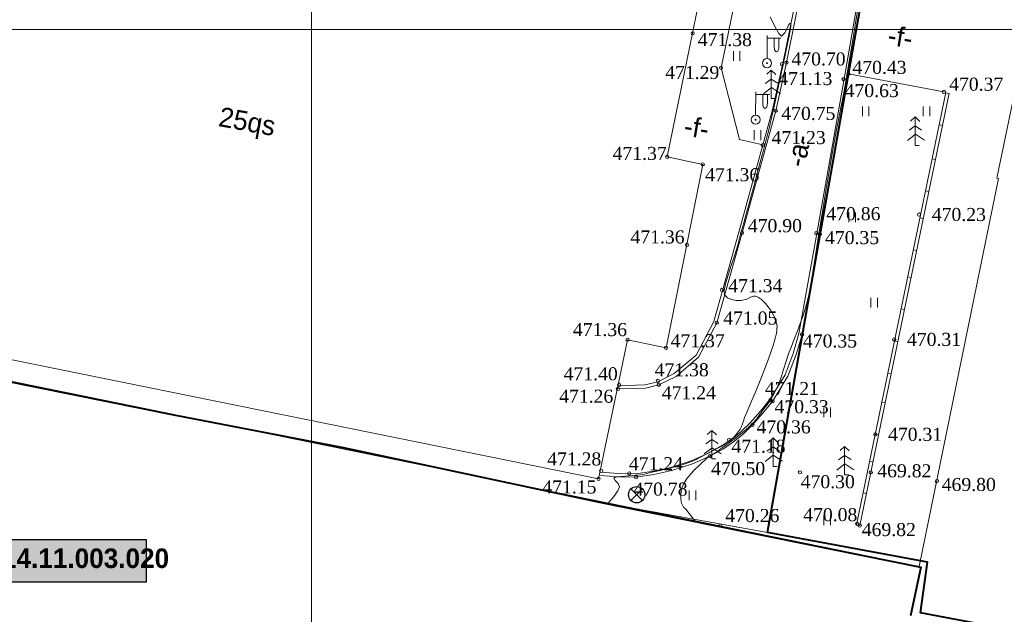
# Model space of a CAD drawing. Header units: metres. Extents: x 479959 to 480155, y 4617474 to 4617763.
# Tile 11 of 14: x 480032 to 480093, y 4617614 to 4617651. Entities that reach past the tile are written whole.
import ezdxf
from ezdxf.enums import TextEntityAlignment as Align

# ---------------------------------------------------------------- set-up
doc = ezdxf.new("R2010")
doc.units = ezdxf.units.M
doc.header["$LTSCALE"] = 2.54
doc.header["$MEASUREMENT"] = 0
doc.linetypes.add('DGN Style 2', pattern=[5.958058, 3.574835, -2.383223])
doc.layers.get('0').update_dxf_attribs({"lineweight": 0})
for name, color, linetype, lineweight in [('01 charcho', 7, 'Continuous', 0), ('02 anotacia', 7, 'Continuous', 0), ('03 gza', 7, 'Continuous', 0), ('04 shenoba', 7, 'Continuous', 0), ('06 sametvalkureo chebi', 7, 'Continuous', 0), ('07 registrirebuli sazgvari', 1, 'Continuous', 40), ('08 samezoblo sazRvrebi', 5, 'Continuous', 13), ('10 koordinatta bade', 8, 'Continuous', 0), ('11 mdelo', 7, 'Continuous', 0), ('16 xe', 95, 'Continuous', 0), ('18 gare ganateba', 7, 'Continuous', 0), ('3D surface$0$CONT-MNR', 33, 'Continuous', 0), ('kibe', 7, 'Continuous', 0), ('point', 7, 'Continuous', 0), ('robe', 7, 'Continuous', 0)]:
    doc.layers.add(name, color=color, linetype=linetype, lineweight=lineweight)
doc.styles.add('MTAVRULI 500', font='txt', dxfattribs={"height": 1.2})
doc.styles.get("Standard").update_dxf_attribs({"font": 'times.ttf'})
doc.styles.add('Style-AcadNusx', font='txt')

# ---------------------------------------------------------------- blocks, each defined once
blk = doc.blocks.new('NADZHE')
at = {"layer": '16 xe', "ltscale": 0.1}
for q in [(0, 0.353), (0.05, 0.003)]:
    blk.add_line((0, 0.003), q, dxfattribs=at)
at = {"layer": '16 xe', "ltscale": 0.1, "flags": 128}
for points in [[(-0.056, 0.301), (0, 0.353), (0.056, 0.298)], [(-0.095, 0.063), (0.003, 0.14), (0.115, 0.066)], [(-0.075, 0.188), (0, 0.242), (0.079, 0.191)]]:
    blk.add_lwpolyline(points, dxfattribs=at)
blk = doc.blocks.new('XE2')
at = {"layer": '16 xe', "ltscale": 0.1, "xscale": 5, "yscale": 5, "zscale": 5}
blk.add_blockref('NADZHE', (0, -0.015), dxfattribs=at)
blk = doc.blocks.new('LUQI 3 placement')
at = {"lineweight": -3}
for p, q in [((-0.05, 0), (0.05, 0)), ((0, -0.05), (0, 0.05))]:
    blk.add_line(p, q, dxfattribs=at)
blk.add_circle((0, 0), 0.05, dxfattribs=at)
blk = doc.blocks.new('LUQI4')
at = {"linetype": 'Continuous', "lineweight": -3}
blk.add_blockref('LUQI 3 placement', (0, 0), dxfattribs=at)
blk = doc.blocks.new('*U22')
for p, q in [((-0.291, -0.448), (-0.286, 0.994)), ((-0.282, 0.829), (0.568, 0.829)), ((0.154, 0.829), (0.154, 0.267)), ((0.437, 0.829), (0.437, 0.253))]:
    blk.add_line(p, q)
for centre, radius in [((-0.286, -0.713), 0.281), ((-0.287, -0.712), 0.0293)]:
    blk.add_circle(centre, radius)
at = {"extrusion": (0, 0, -1)}
blk.add_ellipse((0.293, 0.267), major_axis=(0, 0.282), ratio=0.49582, start_param=1.523461, end_param=4.688249, dxfattribs=at)
blk = doc.blocks.new('FANAR1')
blk.add_blockref('*U22', (0.287, 0.712))
blk = doc.blocks.new('*U23')
for p, q in [((-0.2, 0.3), (-0.2, -0.3)), ((0.2, 0.3), (0.2, -0.3))]:
    blk.add_line(p, q)
blk = doc.blocks.new('MDELO_POINT')
blk.add_blockref('*U23', (-0.003, -0.02))

msp = doc.modelspace()

# ---------------------------------------------------------------- hatches: boundary and pattern name
at = {"layer": '01 charcho', "lineweight": -3}
h = msp.add_hatch(color=2, dxfattribs=at)
h.dxf.hatch_style = 2
h.paths.add_polyline_path([(480025.087, 4617618.685), (480039.837, 4617618.685), (480039.837, 4617616.076), (480025.087, 4617616.076)])

# ---------------------------------------------------------------- linework, layer by layer
at = {"layer": '01 charcho', "color": 1, "lineweight": -3, "flags": 128}
msp.add_lwpolyline([(480025.087, 4617618.685), (480039.837, 4617618.685), (480039.837, 4617616.076), (480025.087, 4617616.076)], close=True, dxfattribs=at)
at = {"layer": '03 gza', "flags": 128}
for points in [[(480031.343, 4617677.999), (480043.035, 4617675.561), (480055.266, 4617672.976), (480067.467, 4617670.349), (480080.585, 4617667.519), (480080.996, 4617667.304), (480081.406, 4617666.943), (480081.711, 4617666.58), (480081.979, 4617666.151), (480082.153, 4617665.577), (480082.228, 4617664.944), (480082.248, 4617664.351), (480082.196, 4617663.839), (480080.864, 4617656.417), (480079.155, 4617647.962), (480078.496, 4617645.013), (480076.427, 4617637.508), (480074.875, 4617632.001), (480073.762, 4617629.876), (480072.374, 4617628.703), (480071.318, 4617628.187), (480070.494, 4617627.984), (480068.804, 4617627.932)], [(480080.864, 4617656.417), (480080.668, 4617656.457), (480078.96, 4617648.004), (480078.302, 4617645.062), (480076.234, 4617637.562), (480074.688, 4617632.075), (480073.603, 4617630.003), (480072.264, 4617628.871), (480071.249, 4617628.376), (480070.467, 4617628.184), (480068.798, 4617628.132)], [(480067.758, 4617622.82), (480068.845, 4617622.742), (480069.913, 4617622.715), (480070.985, 4617622.887), (480072.064, 4617623.119), (480073.315, 4617623.529), (480074.359, 4617623.987), (480074.701, 4617624.166), (480075.18, 4617624.418), (480075.781, 4617624.838), (480076.359, 4617625.296), (480076.92, 4617625.858), (480077.553, 4617626.576), (480078.138, 4617627.288), (480079.067, 4617628.801), (480079.568, 4617630.102), (480079.922, 4617631.33), (480081.012, 4617637.468), (480082.767, 4617647.32), (480084.22, 4617655.737)], [(480067.744, 4617622.621), (480068.835, 4617622.542), (480069.926, 4617622.515), (480071.022, 4617622.691), (480072.117, 4617622.926), (480073.386, 4617623.341), (480074.446, 4617623.806), (480074.794, 4617623.989), (480075.284, 4617624.247), (480075.901, 4617624.678), (480076.492, 4617625.147), (480077.066, 4617625.721), (480077.705, 4617626.446), (480078.302, 4617627.172), (480079.247, 4617628.712), (480079.758, 4617630.038), (480080.118, 4617631.285), (480081.209, 4617637.433), (480082.964, 4617647.285), (480088.815, 4617646.165)]]:
    msp.add_lwpolyline(points, dxfattribs=at)
at = {"layer": '04 shenoba', "flags": 128}
msp.add_lwpolyline([(480014.95, 4617633.101), (480020.967, 4617662.649), (480019.882, 4617662.873), (480020.48, 4617665.719), (480021.548, 4617665.477), (480021.617, 4617665.81), (480032.948, 4617663.527), (480048.136, 4617660.43), (480074.46, 4617655.039), (480073.396, 4617649.762), (480071.836, 4617642.179), (480074.022, 4617641.72), (480071.761, 4617630.459), (480069.397, 4617630.956), (480067.616, 4617622.413)], close=True, dxfattribs=at)
for points in [[(480102.66, 4617611.342), (480108.009, 4617637.58), (480108.108, 4617637.56), (480109.251, 4617643.299), (480106.187, 4617643.952), (480106.569, 4617646), (480096.804, 4617647.982), (480096.394, 4617645.956), (480093.268, 4617646.581), (480092.067, 4617640.873), (480092.167, 4617640.853), (480087.298, 4617617.037)], [(480087.298, 4617617.037), (480015.878, 4617631.599), (480015.788, 4617631.19), (480015.343, 4617629.18), (480010.715, 4617630.119), (480008.756, 4617630.529), (480004.57, 4617609.233)]]:
    msp.add_lwpolyline(points, dxfattribs=at)
at = {"layer": '07 registrirebuli sazgvari', "flags": 128}
for points in [[(480102.748, 4617611.283), (480087.38, 4617614.199), (480087.821, 4617617.304), (480077.986, 4617619.113), (480084.515, 4617656.055), (480111.277, 4617650.372), (480109.698, 4617643.845), (480109.458, 4617642.693), (480108.333, 4617636.686), (480115.922, 4617635.208), (480117.375, 4617642.361), (480126.976, 4617640.008), (480124.993, 4617629.929), (480123.19, 4617630.347), (480121.189, 4617621.308), (480122.506, 4617621.045), (480121.558, 4617617.3), (480123.111, 4617616.934), (480120.735, 4617607.906)], [(479994.025, 4617611.225), (479995.775, 4617620.165), (479995.895, 4617620.735), (479998.245, 4617632.005), (479998.376, 4617632.52), (480008.983, 4617630.789), (480015.465, 4617629.305), (480015.991, 4617631.497), (480041.639, 4617626.319), (480041.647, 4617626.315), (480051.946, 4617624.339), (480067.576, 4617620.996), (480087.406, 4617616.999), (480086.778, 4617614.004)]]:
    msp.add_lwpolyline(points, dxfattribs=at)
at = {"layer": '08 samezoblo sazRvrebi', "flags": 128}
msp.add_lwpolyline([(480042.919, 4617665.068), (480051.92, 4617663.2), (480051.969, 4617663.44), (480059.229, 4617661.985), (480061.983, 4617661.417), (480062.032, 4617661.663), (480075.132, 4617658.619), (480075.022, 4617658.111), (480084.515, 4617656.055), (480077.985, 4617619.115), (480067.575, 4617620.996), (480051.945, 4617624.34), (480041.647, 4617626.316), (480041.639, 4617626.32), (480015.991, 4617631.497), (480015.728, 4617630.401), (480011.282, 4617631.436), (480011.36, 4617631.81), (480011.444, 4617632.214), (480019.345, 4617670.195), (480032.902, 4617667.247)], close=True, dxfattribs=at)
at = {"layer": '10 koordinatta bade', "ltscale": 5}
for p, q in [((480050, 4617738.562), (480050, 4617512.232)), ((479962.849, 4617650), (480153.521, 4617650))]:
    msp.add_line(p, q, dxfattribs=at)
at = {"layer": '3D surface$0$CONT-MNR', "flags": 128}
for points in [[(480073.528, 4617619.845), (480072.981, 4617620.548), (480072.838, 4617620.683), (480072.704, 4617620.913), (480072.664, 4617621.16), (480072.661, 4617621.45), (480072.711, 4617621.772), (480072.828, 4617622.114), (480073.067, 4617622.464), (480073.455, 4617622.897), (480073.876, 4617623.32), (480074.216, 4617623.643), (480074.358, 4617623.773), (480074.441, 4617623.805), (480074.539, 4617623.868), (480074.672, 4617623.952), (480074.77, 4617624.005), (480074.867, 4617624.06), (480075.046, 4617624.186), (480075.441, 4617624.473), (480075.942, 4617624.847), (480076.438, 4617625.234), (480076.818, 4617625.562), (480077.114, 4617625.858), (480077.33, 4617626.104), (480077.529, 4617626.365), (480077.776, 4617626.705), (480078.024, 4617627.046), (480078.213, 4617627.319), (480078.382, 4617627.604), (480078.572, 4617627.981), (480078.725, 4617628.341), (480078.854, 4617628.714), (480078.979, 4617629.117), (480079.118, 4617629.569), (480079.291, 4617630.09), (480079.459, 4617630.544), (480079.636, 4617630.988), (480079.819, 4617631.447), (480080.006, 4617631.943), (480080.193, 4617632.501), (480080.379, 4617633.144), (480080.519, 4617633.718), (480080.633, 4617634.269), (480080.73, 4617634.818), (480080.82, 4617635.388), (480080.913, 4617636.002), (480081.017, 4617636.681), (480081.144, 4617637.45), (480081.275, 4617638.222), (480081.389, 4617638.92), (480081.495, 4617639.579), (480081.6, 4617640.23), (480081.711, 4617640.909), (480081.836, 4617641.649), (480081.981, 4617642.484), (480082.126, 4617643.29), (480082.253, 4617643.958), (480082.368, 4617644.545), (480082.479, 4617645.104), (480082.593, 4617645.691), (480082.717, 4617646.361), (480082.858, 4617647.167), (480083.01, 4617648.06), (480083.188, 4617649.119), (480083.377, 4617650.259), (480083.562, 4617651.399)], [(480068.2, 4617620.931), (480068.551, 4617621.336), (480068.802, 4617621.669), (480068.912, 4617621.914), (480068.816, 4617622.134), (480068.637, 4617622.319), (480068.565, 4617622.455), (480068.654, 4617622.523), (480068.812, 4617622.542), (480069.004, 4617622.56), (480069.231, 4617622.587), (480069.487, 4617622.607), (480069.723, 4617622.625), (480069.894, 4617622.635), (480070.03, 4617622.642), (480070.2, 4617622.662), (480070.437, 4617622.707), (480070.734, 4617622.775), (480071.096, 4617622.862), (480071.4, 4617622.936), (480071.795, 4617623.033), (480072.215, 4617623.14), (480072.598, 4617623.241), (480072.879, 4617623.322), (480073.232, 4617623.448), (480073.524, 4617623.566), (480073.65, 4617623.62), (480073.723, 4617623.666), (480073.881, 4617623.751), (480074.26, 4617623.955), (480074.731, 4617624.21), (480075.164, 4617624.45), (480075.433, 4617624.608), (480075.643, 4617624.752), (480075.807, 4617624.879), (480075.941, 4617624.999), (480076.074, 4617625.14), (480076.191, 4617625.297), (480076.304, 4617625.457), (480076.398, 4617625.63), (480076.461, 4617625.787), (480076.516, 4617625.963), (480076.585, 4617626.179), (480076.701, 4617626.455), (480076.951, 4617627.04), (480077.289, 4617627.84), (480077.665, 4617628.762), (480078.031, 4617629.713), (480078.34, 4617630.6), (480078.543, 4617631.33), (480078.591, 4617631.81), (480078.443, 4617632.318), (480078.183, 4617632.784), (480077.869, 4617633.177), (480077.617, 4617633.416), (480077.448, 4617633.542), (480077.351, 4617633.596), (480077.309, 4617633.613), (480077.245, 4617633.63), (480077.125, 4617633.629), (480076.957, 4617633.568), (480076.729, 4617633.44), (480076.38, 4617633.352), (480076.071, 4617633.37), (480075.778, 4617633.421), (480075.53, 4617633.528), (480075.358, 4617633.715), (480075.338, 4617633.968), (480075.421, 4617634.381), (480075.576, 4617634.908), (480075.769, 4617635.501), (480075.967, 4617636.111), (480076.14, 4617636.692), (480076.295, 4617637.266), (480076.421, 4617637.721), (480076.537, 4617638.137), (480076.664, 4617638.592), (480076.821, 4617639.166), (480076.968, 4617639.706), (480077.146, 4617640.359), (480077.344, 4617641.085), (480077.549, 4617641.844), (480077.749, 4617642.596), (480077.933, 4617643.302), (480078.089, 4617643.922), (480078.243, 4617644.57), (480078.382, 4617645.182), (480078.504, 4617645.741), (480078.607, 4617646.227), (480078.69, 4617646.621), (480078.75, 4617646.903), (480078.811, 4617647.183), (480078.86, 4617647.4), (480078.906, 4617647.618), (480078.962, 4617647.898), (480079.052, 4617648.319), (480079.187, 4617648.941), (480079.321, 4617649.598), (480079.394, 4617650.038), (480079.414, 4617650.263), (480079.405, 4617650.344), (480079.393, 4617650.359), (480079.367, 4617650.358), (480079.309, 4617650.296), (480079.21, 4617650.104), (480079.062, 4617649.789), (480078.86, 4617649.585), (480078.696, 4617649.755), (480078.443, 4617650.182), (480078.148, 4617650.77)]]:
    msp.add_lwpolyline(points, dxfattribs=at)
at = {"layer": 'kibe', "flags": 128}
msp.add_lwpolyline([(480076.842, 4617656.071), (480076.051, 4617652.051), (480075.138, 4617647.644), (480076.274, 4617643.244), (480077.709, 4617642.911)], dxfattribs=at)
at = {"layer": 'point', "linetype": 'Continuous'}
for p, q in [((480073.396, 4617649.762), (480073.396, 4617649.762)), ((480073.396, 4617649.762), (480073.396, 4617649.762)), ((480078.88, 4617647.871), (480078.88, 4617647.871)), ((480078.88, 4617647.871), (480078.88, 4617647.871)), ((480079.155, 4617647.962), (480079.155, 4617647.962)), ((480079.155, 4617647.962), (480079.155, 4617647.962)), ((480075.138, 4617647.644), (480075.138, 4617647.644)), ((480075.138, 4617647.644), (480075.138, 4617647.644)), ((480082.964, 4617647.285), (480082.964, 4617647.285)), ((480082.964, 4617647.285), (480082.964, 4617647.285)), ((480082.663, 4617646.949), (480082.663, 4617646.949)), ((480082.663, 4617646.949), (480082.663, 4617646.949)), ((480088.815, 4617646.165), (480088.815, 4617646.165)), ((480088.815, 4617646.165), (480088.815, 4617646.165)), ((480078.496, 4617645.013), (480078.496, 4617645.013)), ((480078.496, 4617645.013), (480078.496, 4617645.013)), ((480077.709, 4617642.904), (480077.709, 4617642.904)), ((480077.709, 4617642.904), (480077.709, 4617642.904)), ((480071.836, 4617642.179), (480071.836, 4617642.179)), ((480071.836, 4617642.179), (480071.836, 4617642.179)), ((480074.022, 4617641.72), (480074.022, 4617641.72)), ((480074.022, 4617641.72), (480074.022, 4617641.72)), ((480087.295, 4617638.635), (480087.295, 4617638.635)), ((480087.295, 4617638.635), (480087.295, 4617638.635)), ((480076.427, 4617637.508), (480076.427, 4617637.508)), ((480076.427, 4617637.508), (480076.427, 4617637.508)), ((480080.989, 4617637.49), (480080.989, 4617637.49)), ((480080.989, 4617637.49), (480080.989, 4617637.49)), ((480081.209, 4617637.433), (480081.209, 4617637.433)), ((480081.209, 4617637.433), (480081.209, 4617637.433)), ((480073.049, 4617636.774), (480073.049, 4617636.774)), ((480073.049, 4617636.774), (480073.049, 4617636.774)), ((480075.197, 4617634.015), (480075.197, 4617634.015)), ((480075.197, 4617634.015), (480075.197, 4617634.015)), ((480074.875, 4617632.001), (480074.875, 4617632.001)), ((480074.875, 4617632.001), (480074.875, 4617632.001)), ((480069.397, 4617630.956), (480069.397, 4617630.956)), ((480069.397, 4617630.956), (480069.397, 4617630.956)), ((480080.118, 4617631.285), (480080.118, 4617631.285)), ((480080.118, 4617631.285), (480080.118, 4617631.285)), ((480085.775, 4617630.969), (480085.775, 4617630.969)), ((480085.775, 4617630.969), (480085.775, 4617630.969)), ((480071.761, 4617630.459), (480071.761, 4617630.459)), ((480071.761, 4617630.459), (480071.761, 4617630.459)), ((480071.261, 4617628.429), (480071.261, 4617628.429)), ((480071.261, 4617628.429), (480071.261, 4617628.429)), ((480068.804, 4617627.932), (480068.804, 4617627.932)), ((480068.804, 4617627.932), (480068.804, 4617627.932)), ((480068.875, 4617628.183), (480068.875, 4617628.183)), ((480068.875, 4617628.183), (480068.875, 4617628.183)), ((480071.318, 4617628.187), (480071.318, 4617628.187)), ((480071.318, 4617628.187), (480071.318, 4617628.187)), ((480078.17, 4617627.25), (480078.17, 4617627.25)), ((480078.17, 4617627.25), (480078.17, 4617627.25)), ((480078.302, 4617627.172), (480078.302, 4617627.172)), ((480078.302, 4617627.172), (480078.302, 4617627.172)), ((480077.066, 4617625.721), (480077.066, 4617625.721)), ((480077.066, 4617625.721), (480077.066, 4617625.721)), ((480075.632, 4617624.801), (480075.632, 4617624.801)), ((480075.632, 4617624.801), (480075.632, 4617624.801)), ((480084.611, 4617625.14), (480084.611, 4617625.14)), ((480084.611, 4617625.14), (480084.611, 4617625.14)), ((480074.446, 4617623.806), (480074.446, 4617623.806)), ((480074.446, 4617623.807), (480074.446, 4617623.806)), ((480067.616, 4617622.413), (480067.616, 4617622.413)), ((480067.616, 4617622.413), (480067.616, 4617622.413)), ((480067.782, 4617622.897), (480067.782, 4617622.897)), ((480067.782, 4617622.897), (480067.782, 4617622.897)), ((480069.503, 4617622.744), (480069.503, 4617622.744)), ((480069.503, 4617622.744), (480069.503, 4617622.744)), ((480069.926, 4617622.515), (480069.926, 4617622.515)), ((480069.926, 4617622.515), (480069.926, 4617622.515)), ((480079.98, 4617622.815), (480079.98, 4617622.815)), ((480079.98, 4617622.815), (480079.98, 4617622.815)), ((480084.33, 4617622.812), (480084.33, 4617622.812)), ((480084.33, 4617622.812), (480084.33, 4617622.812)), ((480088.395, 4617622.278), (480088.395, 4617622.278)), ((480088.395, 4617622.278), (480088.395, 4617622.278)), ((480075.085, 4617619.54), (480075.085, 4617619.54)), ((480075.085, 4617619.54), (480075.085, 4617619.54)), ((480083.496, 4617619.651), (480083.496, 4617619.651)), ((480083.496, 4617619.651), (480083.496, 4617619.651)), ((480083.655, 4617619.549), (480083.655, 4617619.549)), ((480083.655, 4617619.549), (480083.655, 4617619.549))]:
    msp.add_line(p, q, dxfattribs=at)
for centre in [(480073.396, 4617649.762), (480075.138, 4617647.644), (480078.88, 4617647.871), (480079.155, 4617647.962), (480082.964, 4617647.285), (480082.663, 4617646.949), (480088.815, 4617646.165), (480078.496, 4617645.013), (480077.709, 4617642.904), (480071.836, 4617642.179), (480074.022, 4617641.72), (480087.295, 4617638.635), (480076.427, 4617637.508), (480080.989, 4617637.49), (480081.209, 4617637.433), (480073.049, 4617636.774), (480075.197, 4617634.015), (480074.875, 4617632.001), (480069.397, 4617630.956), (480080.118, 4617631.285), (480085.775, 4617630.969), (480071.761, 4617630.459), (480071.261, 4617628.429), (480068.804, 4617627.932), (480068.875, 4617628.183), (480071.318, 4617628.187), (480078.17, 4617627.25), (480078.302, 4617627.172), (480077.066, 4617625.721), (480075.632, 4617624.801), (480084.611, 4617625.14), (480074.446, 4617623.806), (480067.782, 4617622.897), (480067.616, 4617622.413), (480069.503, 4617622.744), (480069.926, 4617622.515), (480079.98, 4617622.815), (480084.33, 4617622.812), (480088.395, 4617622.278), (480075.085, 4617619.54), (480083.496, 4617619.651), (480083.655, 4617619.549)]:
    msp.add_circle(centre, 0.1, dxfattribs=at)
at = {"layer": 'robe'}
for p, q in [((480083.655, 4617619.549), (480089.143, 4617646.097)), ((480089.138, 4617646.067), (480088.942, 4617646.107)), ((480088.733, 4617644.108), (480088.537, 4617644.149)), ((480088.299, 4617642.017), (480088.103, 4617642.057)), ((480087.894, 4617640.058), (480087.698, 4617640.098)), ((480087.55, 4617638.393), (480087.354, 4617638.434)), ((480087.145, 4617636.434), (480086.949, 4617636.475)), ((480086.8, 4617634.777), (480086.604, 4617634.817)), ((480086.395, 4617632.818), (480086.2, 4617632.858)), ((480085.977, 4617630.826), (480085.782, 4617630.866)), ((480085.573, 4617628.867), (480085.377, 4617628.908)), ((480085.204, 4617627.079), (480085.008, 4617627.119)), ((480084.799, 4617625.12), (480084.603, 4617625.16)), ((480084.465, 4617623.467), (480084.269, 4617623.507)), ((480084.06, 4617621.508), (480083.864, 4617621.548))]:
    msp.add_line(p, q, dxfattribs=at)
at = {"layer": 'robe', "flags": 128}
msp.add_lwpolyline([(480083.655, 4617619.549), (480083.459, 4617619.59), (480088.947, 4617646.137)], dxfattribs=at)

# ---------------------------------------------------------------- block references
at = {"layer": '06 sametvalkureo chebi', "linetype": 'DGN Style 2', "xscale": 10, "yscale": 10, "zscale": 10, "rotation": 45}
msp.add_blockref('LUQI4', (480069.964, 4617621.438), dxfattribs=at)
at = {"layer": '11 mdelo'}
for p in [(480076.105, 4617648.384), (480084.017, 4617644.992), (480087.757, 4617644.992), (480077.378, 4617643.533), (480083.194, 4617638.484), (480084.54, 4617633.247), (480081.66, 4617626.514), (480073.394, 4617621.428), (480081.66, 4617619.894)]:
    msp.add_blockref('MDELO_POINT', p, dxfattribs=at)
at = {"layer": '16 xe', "ltscale": 0.1}
for p in [(480078.223, 4617645.756), (480087.059, 4617642.883), (480074.572, 4617623.64), (480078.33, 4617623.181), (480082.726, 4617622.657)]:
    msp.add_blockref('XE2', p, dxfattribs=at)
at = {"layer": '18 gare ganateba'}
for p in [(480077.965, 4617647.93), (480077.264, 4617644.46)]:
    msp.add_blockref('FANAR1', p, dxfattribs=at)

# ---------------------------------------------------------------- texts
at = {"layer": '01 charcho', "insert": (480025.549, 4617618.141), "char_height": 1.2, "attachment_point": 1, "line_spacing_factor": 0.98901, "style": 'Style-AcadNusx'}
msp.add_mtext('\\fAcadNusx|b1|i0|c0|p7;\\C1;s/k: 01.14.11.003.020', dxfattribs=at)
at = {"layer": '02 anotacia', "style": 'MTAVRULI 500'}
for s, rotation, p in [('-f-', 350.64495, (480085.498, 4617650.257)), ('25qs', 349.69026, (480044.446, 4617645.259)), ('-f-', 350.64495, (480072.99, 4617644.689)), ('-a-', 78.75319, (480079.103, 4617641.72))]:
    msp.add_text(s, height=1.2, rotation=rotation, dxfattribs=at).set_placement(p, align=Align.TOP_LEFT)
at = {"layer": 'point'}
for s, p in [('471.38', (480073.71, 4617648.976)), ('470.70', (480079.462, 4617647.789)), ('471.29', (480071.709, 4617646.959)), ('470.43', (480083.204, 4617647.273)), ('471.13', (480078.652, 4617646.587)), ('470.63', (480082.728, 4617645.848)), ('470.37', (480089.143, 4617646.241)), ('470.75', (480078.839, 4617644.446)), ('471.23', (480078.242, 4617642.965)), ('471.37', (480068.481, 4617641.992)), ('471.36', (480074.16, 4617640.685)), ('470.86', (480081.605, 4617638.292)), ('470.23', (480088.077, 4617638.243)), ('470.90', (480076.784, 4617637.555)), ('471.36', (480069.577, 4617636.865)), ('470.35', (480081.523, 4617636.822)), ('471.34', (480075.584, 4617633.872)), ('471.05', (480075.277, 4617631.887)), ('471.36', (480066.042, 4617631.178)), ('471.37', (480072.045, 4617630.492)), ('470.35', (480080.168, 4617630.476)), ('470.31', (480086.556, 4617630.577)), ('471.40', (480065.475, 4617628.463)), ('471.38', (480071.063, 4617628.709)), ('471.26', (480065.2, 4617627.087)), ('471.24', (480071.5, 4617627.298)), ('471.21', (480077.826, 4617627.56)), ('470.33', (480078.425, 4617626.444)), ('470.36', (480077.321, 4617625.205)), ('470.31', (480085.393, 4617624.748)), ('471.18', (480075.778, 4617624.014)), ('471.28', (480064.463, 4617623.237)), ('471.24', (480069.48, 4617622.944)), ('470.50', (480074.526, 4617622.647)), ('469.82', (480084.731, 4617622.508)), ('470.30', (480080.03, 4617621.838)), ('469.80', (480088.687, 4617621.669)), ('471.15', (480064.166, 4617621.516)), ('470.78', (480069.758, 4617621.385)), ('470.26', (480075.399, 4617619.762)), ('470.08', (480080.184, 4617619.815)), ('469.82', (480083.779, 4617618.902))]:
    msp.add_text(s, height=0.8, dxfattribs=at).set_placement(p)

doc.saveas('drawing.dxf')
